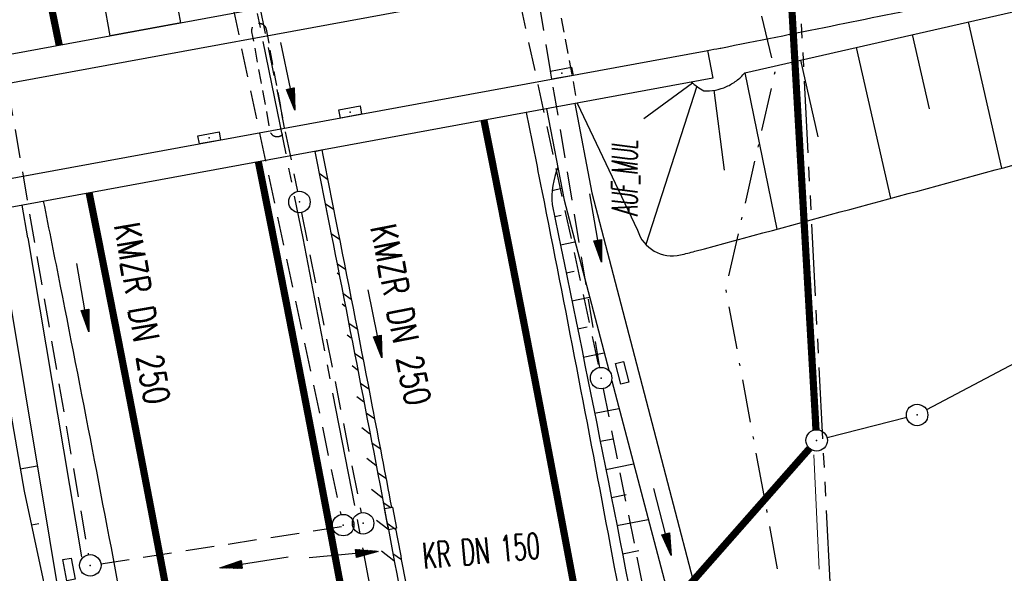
# Model space of a CAD drawing. Extents: x 445979 to 446615, y 447871 to 449065.
# Tile 35 of 47: x 446227 to 446296, y 448711 to 448750. Entities that reach past the tile are written whole.
import ezdxf
from ezdxf.enums import TextEntityAlignment as Align

# ---------------------------------------------------------------- set-up
doc = ezdxf.new("R2010")
doc.units = 0
doc.header["$LTSCALE"] = 2
doc.header["$MEASUREMENT"] = 0
for name, pattern in [('ACHSE', [5.5, 4, -0.5, 0.5, -0.5]), ('AUSGEZOGEN', [0]), ('BAB-FM2', [2.6, 1.5, -0.5, 0.1, -0.5]), ('GESTRICH-X2', [1.5, 1, -0.5]), ('GESTRICHELT', [0.75, 0.5, -0.25]), ('LWL', [6.001, 4, -1, 0.001, -1]), ('PHANTOMX2', [5, 2.5, -0.5, 0.5, -0.5, 0.5, -0.5])]:
    doc.linetypes.add(name, pattern=pattern)
doc.layers.get('0').update_dxf_attribs({"linetype": 'AUSGEZOGEN'})
for name, color, linetype in [('199-GRENZL', 8, 'AUSGEZOGEN'), ('199-GRENZL-BAB', 7, 'AUSGEZOGEN'), ('199-GRENZP', 8, 'AUSGEZOGEN'), ('199-GRENZP-BAB', 7, 'AUSGEZOGEN'), ('ACHSETOP', 250, 'ACHSE'), ('ANMERKUNG', 7, 'CONTINUOUS'), ('BAB_FM', 5, 'BAB-FM2'), ('BAUWOTOP', 250, 'AUSGEZOGEN'), ('BAUWUTOP', 250, 'GESTRICHELT'), ('BOESCHG', 250, 'AUSGEZOGEN'), ('DURCHL', 200, 'GESTRICH-X2'), ('FBRTOP', 250, 'AUSGEZOGEN'), ('GRABEN', 250, 'AUSGEZOGEN'), ('Ingenieurbauwerke', 15, 'CONTINUOUS'), ('KANAL', 7, 'GESTRICH-X2'), ('Lichtwellenleiter COLT', 46, 'PHANTOMX2'), ('Lichtwellenleiter GLH', 46, 'PHANTOMX2'), ('MULDE', 250, 'AUSGEZOGEN'), ('PFEIL', 7, 'CONTINUOUS'), ('PFEILTOP', 200, 'AUSGEZOGEN'), ('SB', 1, 'CONTINUOUS'), ('SCHLITZRINNE', 200, 'AUSGEZOGEN'), ('SCHSYMBOL', 200, 'AUSGEZOGEN'), ('STRASSE', 250, 'AUSGEZOGEN'), ('Strassen', 15, 'CONTINUOUS'), ('TEXTO', 4, 'CONTINUOUS')]:
    doc.layers.add(name, color=color, linetype=linetype)
doc.styles.add('ROMANS', font='romans.shx', dxfattribs={"width": 0.8})

# ---------------------------------------------------------------- blocks, each defined once
blk = doc.blocks.new('GST')
at = {"color": 0}
blk.add_circle((0, 0), 0.75, dxfattribs=at)
blk.add_point((0, 0), dxfattribs=at)
blk = doc.blocks.new('13')
blk.add_lwpolyline([(0.755, 1.218), (-0.748, 1.218), (-0.748, 1.801), (0.755, 1.801)], close=True)
at = {"rotation": 180}
blk.add_blockref('GST', (0, 0), dxfattribs=at)
blk = doc.blocks.new('17')
blk.add_lwpolyline([(-0.755, -1.218), (0.748, -1.218), (0.748, -1.801), (-0.755, -1.801)], close=True)
blk.add_blockref('GST', (0, 0))
blk = doc.blocks.new('10')
blk.add_blockref('GST', (0, 0))
blk = doc.blocks.new('PFEIL2')
at = {"color": 0}
for p, q in [((0.88, 0.002), (-2.401, -0.012)), ((0.881, -0.271), (0.879, 0.276)), ((0.879, 0.276), (2.429, 0.009)), ((0.911, 0.27), (0.879, 0.265)), ((0.965, 0.261), (0.879, 0.246)), ((1.019, 0.252), (0.879, 0.228)), ((1.073, 0.242), (0.879, 0.209)), ((1.127, 0.233), (0.879, 0.191)), ((1.181, 0.224), (0.879, 0.172)), ((1.235, 0.214), (0.879, 0.154)), ((1.289, 0.205), (0.879, 0.135)), ((1.343, 0.196), (0.879, 0.117)), ((1.397, 0.187), (0.879, 0.098)), ((1.451, 0.177), (0.879, 0.08)), ((1.505, 0.168), (0.879, 0.061)), ((1.559, 0.159), (0.88, 0.043)), ((1.613, 0.149), (0.88, 0.024)), ((1.668, 0.14), (0.88, 0.006)), ((1.722, 0.131), (0.88, -0.013)), ((1.776, 0.121), (0.88, -0.031)), ((1.83, 0.112), (0.88, -0.05)), ((1.884, 0.103), (0.88, -0.068)), ((1.938, 0.094), (0.88, -0.087)), ((1.992, 0.084), (0.88, -0.105)), ((2.046, 0.075), (0.88, -0.124)), ((2.1, 0.066), (0.88, -0.142)), ((2.154, 0.056), (0.88, -0.161)), ((2.208, 0.047), (0.88, -0.179)), ((2.262, 0.038), (0.881, -0.198)), ((2.316, 0.029), (0.881, -0.216)), ((2.37, 0.019), (0.881, -0.235)), ((2.424, 0.01), (0.881, -0.253)), ((2.429, 0.009), (0.881, -0.271))]:
    blk.add_line(p, q, dxfattribs=at)
blk = doc.blocks.new('30')
at = {"color": 0}
for p, q in [((-0.75, -0.29), (-0.75, 0.293)), ((-0.75, 0.293), (0.753, 0.293)), ((0.753, 0.293), (0.753, -0.29)), ((0.753, -0.29), (-0.75, -0.29))]:
    blk.add_line(p, q, dxfattribs=at)
blk.add_point((0, 0), dxfattribs=at)

msp = doc.modelspace()

# ---------------------------------------------------------------- hatches: boundary and pattern name
at = {"layer": 'SCHLITZRINNE'}
h = msp.add_hatch(dxfattribs=at)
h.set_pattern_fill('_USER', color=256, scale=1.5, angle=45, style=0, pattern_type=0)
h.set_pattern_definition([(322.4164, (446280.6526, 448535.3641), (0.914878, 1.188696), [])])
edge = h.paths.add_edge_path()
edge.add_line((446281.807, 448522.622), (446282.303, 448522.686))
edge.add_line((446277.001, 448563.416), (446277.2, 448561.888))
edge.add_line((446277.2, 448561.888), (446280.427, 448537.097))
edge.add_line((446280.427, 448537.097), (446282.303, 448522.686))
edge.add_arc((443797.746, 448249.702), 2498.48, 11.192393, 11.325136, ccw=False)
edge.add_arc((443798.318, 448249.815), 2497.898, 10.906302, 11.192393, ccw=False)
edge.add_arc((443768.95, 448244.156), 2527.806, 10.621909, 10.906302, ccw=False)
edge.add_arc((443771.662, 448244.665), 2525.047, 10.337235, 10.621909, ccw=False)
edge.add_arc((443799.933, 448249.822), 2496.309, 10.050927, 10.337235, ccw=False)
edge.add_arc((443801.59, 448250.115), 2494.626, 9.764495, 10.050927, ccw=False)
edge.add_arc((443770.722, 448244.803), 2525.948, 9.479844, 9.764495, ccw=False)
edge.add_arc((443771.548, 448244.941), 2525.111, 9.195191, 9.479844, ccw=False)
edge.add_arc((443799.262, 448249.427), 2497.036, 8.908941, 9.195191, ccw=False)
edge.add_arc((443672.798, 448229.603), 2625.045, 8.622446, 8.908941, ccw=False)
edge.add_arc((444137.252, 448300.032), 2155.281, 8.306267, 8.622446, ccw=False)
edge.add_arc((442895.594, 448118.755), 3410.102, 8.052638, 8.306267, ccw=False)
edge.add_arc((444813.283, 448390.065), 1473.315, 7.666772, 8.052638, ccw=False)
edge.add_arc((437899.018, 447459.303), 8449.946, 7.5931647, 7.6667725, ccw=False)
edge.add_arc((444823.934, 448382.443), 1463.771, 7.416311, 7.593165, ccw=False)
edge.add_line((446275.46, 448571.383), (446276.704, 448561.823))
edge.add_line((446276.704, 448561.823), (446279.931, 448537.032))
edge.add_line((446279.931, 448537.032), (446281.807, 448522.622))

# ---------------------------------------------------------------- linework, layer by layer
at = {"layer": '199-GRENZL'}
for p, q in [((446340.328, 448748.858), (446290.263, 448722.301)), ((446288.874, 448721.765), (446283.317, 448720.354))]:
    msp.add_line(p, q, dxfattribs=at)
at = {"layer": '199-GRENZL-BAB', "const_width": 0.5, "flags": 128}
for points in [[(446282.547, 448720.918), (446278.253, 448795.78)], [(446282.095, 448719.607), (446271.596, 448707.682)]]:
    msp.add_lwpolyline(points, dxfattribs=at)
at = {"layer": 'ACHSETOP'}
for p, q in [((446241.771, 448758.779), (446246.746, 448734.279)), ((446246.746, 448734.279), (446251.476, 448709.731))]:
    msp.add_line(p, q, dxfattribs=at)
at = {"layer": 'BAB_FM', "flags": 128}
msp.add_lwpolyline([(446245.946, 448863.034), (446252.307, 448828.549), (446262.798, 448785.459), (446266.799, 448769.25), (446276.791, 448758.006), (446279.673, 448745.877), (446276.241, 448730.733), (446293.464, 448637.481), (446302.564, 448586.355), (446311, 448537.031), (446318.275, 448496.633), (446318.95, 448490.67), (446323.014, 448437.752), (446328.484, 448388.074)], dxfattribs=at)
at = {"layer": 'BAUWOTOP'}
for p, q in [((446143.368, 448731.823), (446273.428, 448755.815)), ((446262.314, 448751.714), (446143.722, 448729.894)), ((446146.531, 448723.794), (446274.991, 448747.37)), ((446274.988, 448747.384), (446275.36, 448745.452)), ((446275.36, 448745.452), (446146.868, 448721.829))]:
    msp.add_line(p, q, dxfattribs=at)
at = {"layer": 'BAUWUTOP'}
msp.add_line((446263.93, 448754.063), (446265.878, 448743.709), dxfattribs=at)
at = {"layer": 'BAUWUTOP', "flags": 128}
msp.add_lwpolyline([(446244.183, 448748.874), (446244.821, 448745.407), (446245.459, 448741.94, -0.198912), (446245.379, 448741.566, -0.198912), (446245.058, 448741.358, -0.198912), (446244.684, 448741.438, -0.198912), (446244.476, 448741.759), (446243.837, 448745.226), (446243.199, 448748.693, -0.198912), (446243.279, 448749.067, -0.198912), (446243.6, 448749.275, -0.198912), (446243.975, 448749.195, -0.198912)], format="xyb", close=True, dxfattribs=at)
at = {"layer": 'BOESCHG'}
for p, q in [((446295.504, 448739.165), (446293.177, 448749.379)), ((446290.459, 448743.304), (446289.277, 448748.49)), ((446287.777, 448737.07), (446285.377, 448747.601)), ((446282.695, 448741.368), (446281.477, 448746.713)), ((446277.577, 448745.823), (446279.82, 448734.916)), ((446273.924, 448745.112), (446270.544, 448742.614)), ((446274.227, 448744.883), (446270.676, 448733.841)), ((446275.42, 448744.607), (446276.143, 448739.023)), ((446264.316, 448735.79), (446264.769, 448735.883)), ((446264.718, 448733.831), (446265.732, 448734.038)), ((446265.119, 448731.871), (446265.681, 448731.986)), ((446265.519, 448729.912), (446266.753, 448730.163)), ((446265.917, 448727.952), (446266.59, 448728.088)), ((446266.313, 448725.991), (446267.775, 448726.286)), ((446267.102, 448722.07), (446268.796, 448722.409)), ((446267.494, 448720.108), (446268.4, 448720.289)), ((446227.04, 448718.191), (446228.21, 448718.395)), ((446267.884, 448718.147), (446269.818, 448718.531)), ((446268.273, 448716.185), (446269.301, 448716.388)), ((446227.816, 448714.268), (446228.34, 448714.38)), ((446268.66, 448714.223), (446270.84, 448714.652)), ((446269.046, 448712.26), (446270.198, 448712.487))]:
    msp.add_line(p, q, dxfattribs=at)
for points in [[(446277.577, 448745.823), (446331.653, 448758.146), (446351.277, 448763.185)], [(446265.878, 448743.709), (446270.092, 448734.832)], [(446224.294, 448733.954), (446227.314, 448716.625), (446229.986, 448704.115)]]:
    msp.add_lwpolyline(points, dxfattribs=at)
for points in [[(446274.714, 448744.57, 0.058056), (446275.525, 448744.625, 0.058056), (446276.301, 448744.864, 0.057403), (446276.994, 448745.27, 0.057403), (446277.577, 448745.823)], [(446264.144, 448736.628, -0.003256), (446270.652, 448704.002, -0.005461), (446272.364, 448694.569, -0.000261)]]:
    msp.add_lwpolyline(points, format="xyb", dxfattribs=at)
for centre, radius, start, end in [((446269.939, 448737.096), 5.814, 158.47462, 184.61916), ((446272.526, 448735.598), 2.552, 197.47709, 282.88942)]:
    msp.add_arc(centre, radius, start, end, dxfattribs=at)
at = {"layer": 'DURCHL'}
for p, q in [((446267.688, 448723.781), (446314.563, 448490.625)), ((446232.656, 448711.563), (446250.219, 448714.281))]:
    msp.add_line(p, q, dxfattribs=at)
at = {"layer": 'FBRTOP', "const_width": 0.5}
for points in [[(446307.966, 448414.626, 0.000001), (446312.806, 448377.44, -0.000001), (446317.647, 448340.254)], [(446280.2, 448411.012, 0.000001), (446285.041, 448373.826, -0.000001), (446289.881, 448336.64)], [(446343.463, 448141.927, -0.000003), (446347.782, 448108.744, 0.000004)], [(446161.104, 449009.739, -0.000162), (446161.601, 449008.19, -0.001247), (446165.35, 448996.383, -0.001251), (446169.044, 448984.545, -0.001245), (446172.696, 448972.633, -0.001241), (446176.283, 448960.721, -0.001243), (446179.805, 448948.81, -0.001247), (446183.273, 448936.865, -0.001249), (446186.676, 448924.919, -0.001246), (446190.018, 448912.963, -0.001242), (446193.309, 448900.959, -0.001242), (446196.539, 448888.942, -0.001244), (446199.703, 448876.936, -0.001249), (446202.808, 448864.909, -0.001247), (446205.857, 448852.849, -0.001246), (446208.844, 448840.783, -0.001246), (446211.771, 448828.702, -0.001245), (446214.637, 448816.611, -0.001244), (446217.444, 448804.497, -0.001247), (446220.194, 448792.358, -0.001251), (446222.876, 448780.238, -0.001246), (446225.496, 448768.111, -0.001242), (446228.065, 448755.925, -0.000831), (446229.751, 448747.758, -0.001248)], [(446259.382, 448742.514, -0.00056), (446260.48, 448736.996, -0.001248), (446262.882, 448724.697, -0.001241), (446265.236, 448712.312, -0.001242), (446267.529, 448699.916, -0.001249), (446269.747, 448687.58, -0.00125), (446271.903, 448675.237, -0.001242), (446274.011, 448662.805, -0.001242), (446276.056, 448650.367, -0.001249), (446278.028, 448637.988, -0.00125), (446280.038, 448624.952, -0.00138), (446281.797, 448613.133, -0.001106)], [(446243.643, 448739.621, -0.000586), (446244.784, 448733.891, -0.001248), (446247.171, 448721.669, -0.001241), (446249.51, 448709.362, -0.001242), (446251.788, 448697.046, -0.001249), (446253.993, 448684.788, -0.00125), (446256.135, 448672.522, -0.001242), (446258.229, 448660.17, -0.001242), (446260.261, 448647.81, -0.001249), (446262.221, 448635.51, -0.00125), (446264.218, 448622.559, -0.001379), (446265.966, 448610.813, -0.001107), (446268.111, 448595.893, -0.001684), (446269.466, 448586.078, -0.000321), (446270.905, 448575.334, -0.000772), (446271.494, 448570.861), (446272.738, 448561.307), (446275.965, 448536.516), (446279.192, 448511.725), (446282.419, 448486.934), (446285.646, 448462.143), (446288.873, 448437.352)], [(446231.839, 448737.451, -0.000605), (446233.012, 448731.562, -0.001248), (446235.387, 448719.398, -0.001241), (446237.716, 448707.15, -0.001242), (446239.983, 448694.893, -0.001249), (446242.177, 448682.694, -0.00125), (446244.309, 448670.487, -0.001242), (446246.393, 448658.193, -0.001242), (446248.415, 448645.893, -0.001249), (446250.366, 448633.652, -0.00125), (446252.353, 448620.764, -0.001379), (446254.093, 448609.073, -0.001107)]]:
    msp.add_lwpolyline(points, format="xyb", dxfattribs=at)
at = {"layer": 'FBRTOP'}
for points in [[(446298.192, 448239.42, 0.000002), (446300.707, 448220.057, -0.000009)], [(446262.333, 448743.057, -0.000556), (446263.423, 448737.579, -0.001248), (446265.828, 448725.264, -0.001241), (446268.185, 448712.865, -0.001242), (446270.48, 448700.454, -0.001249), (446272.701, 448688.104, -0.00125), (446274.86, 448675.745, -0.001242), (446276.97, 448663.299, -0.001242), (446279.018, 448650.846, -0.001249), (446280.992, 448638.453, -0.00125), (446283.005, 448625.401, -0.00138), (446284.766, 448613.568, -0.001106), (446286.925, 448598.544, -0.001684), (446288.289, 448588.664, -0.000321), (446289.738, 448577.846, -0.000772), (446290.331, 448573.342), (446291.579, 448563.759), (446294.806, 448538.968)], [(446228.643, 448736.863, -0.00061), (446229.824, 448730.931, -0.001248), (446232.196, 448718.783, -0.001241), (446234.521, 448706.551, -0.001242), (446236.786, 448694.309, -0.001249), (446238.977, 448682.126, -0.00125), (446241.106, 448669.936, -0.001219), (446243.149, 448657.888)]]:
    msp.add_lwpolyline(points, format="xyb", dxfattribs=at)
at = {"layer": 'GRABEN'}
msp.add_line((446264.148, 448737.608), (446264.81, 448737.768), dxfattribs=at)
at = {"layer": 'Ingenieurbauwerke', "linetype": 'Continuous'}
msp.add_line((446265.379, 448745.583), (446265.379, 448745.583), dxfattribs=at)
at = {"layer": 'KANAL'}
for p, q in [((446226.844, 448820.844), (446249.406, 448715)), ((446258.063, 448768.469), (446267.406, 448725.25)), ((446263.219, 448750.75), (446267.438, 448725.25)), ((446225.656, 448747.781), (446231.781, 448712.188)), ((446267.688, 448723.781), (446314.563, 448490.625)), ((446232.656, 448711.563), (446250.219, 448714.281)), ((446250.313, 448714.313), (446250.219, 448714.313))]:
    msp.add_line(p, q, dxfattribs=at)
at = {"layer": 'KANAL', "linetype": 'GESTRICH-X2'}
for p, q in [((446243.125, 448753.469), (446246.375, 448737.531)), ((446246.656, 448736.063), (446250.813, 448715.125))]:
    msp.add_line(p, q, dxfattribs=at)
at = {"layer": 'Lichtwellenleiter COLT', "linetype": 'LWL', "lineweight": 0, "flags": 128}
msp.add_lwpolyline([(446306.128, 448555.889), (446293.769, 448627.929), (446289.416, 448650.194), (446284.391, 448675.024), (446279.559, 448782.233), (446278.759, 448798.329), (446267.754, 448817.462), (446254.769, 448838.574), (446250.641, 448844.861), (446241.38, 448876.165), (446234.951, 448902.762), (446232.683, 448917.241)], dxfattribs=at)
at = {"layer": 'Lichtwellenleiter GLH', "flags": 128}
msp.add_lwpolyline([(446223.637, 448954.266), (446229.179, 448937.875), (446229.91, 448934.521), (446231.756, 448925.652), (446233.064, 448918.292), (446237.562, 448893.537), (446243.739, 448870.667), (446245.784, 448864.517), (446248.885, 448851.695), (446252.739, 448841.716), (446264.392, 448824.371), (446273.996, 448807.856), (446276.033, 448804.008), (446279.714, 448784.289), (446285.31, 448675.333), (446285.709, 448671.256), (446287.016, 448664.187), (446288.286, 448657.319), (446293.604, 448630.019), (446298.316, 448603.826), (446304.93, 448564.5), (446309.574, 448532.667), (446312.965, 448510.36), (446316.416, 448480.559), (446318.634, 448463.611), (446319.477, 448455.182), (446323.847, 448418.395), (446329.377, 448369.35), (446333.207, 448335.419), (446337.727, 448298.837), (446341.71, 448261.068), (446342.086, 448254.041), (446345.595, 448223.385), (446349.367, 448204.999), (446351.755, 448187.999), (446354.233, 448182.373)], dxfattribs=at)
at = {"layer": 'MULDE'}
for points in [[(446265.713, 448743.678), (446266.903, 448737.444)], [(446263.75, 448743.317), (446264.969, 448736.934)], [(446264.969, 448736.934), (446268.094, 448725.075)], [(446227.573, 448734.313), (446227.164, 448736.591)], [(446227.573, 448734.313), (446231.299, 448712.051)], [(446225.601, 448733.983), (446230.797, 448702.936)], [(446268.293, 448724.318), (446276.039, 448694.921)]]:
    msp.add_lwpolyline(points, dxfattribs=at)
at = {"layer": 'MULDE', "flags": 128}
msp.add_lwpolyline([(446266.903, 448737.444), (446279.617, 448688.746)], dxfattribs=at)
at = {"layer": 'SB'}
for p, q in [((446238.235, 448749.323), (446237.782, 448751.782)), ((446233.318, 448748.416), (446232.865, 448750.875)), ((446238.235, 448749.323), (446233.318, 448748.416))]:
    msp.add_line(p, q, dxfattribs=at)
at = {"layer": 'SCHLITZRINNE'}
for p, q in [((446247.885, 448738.81), (446248.474, 448738.41)), ((446248.302, 448736.715), (446248.891, 448736.315)), ((446248.717, 448734.621), (446249.306, 448734.222)), ((446249.13, 448732.528), (446249.718, 448732.13)), ((446249.541, 448730.437), (446250.129, 448730.039)), ((446249.95, 448728.348), (446250.537, 448727.95)), ((446250.357, 448726.26), (446250.943, 448725.862)), ((446250.761, 448724.173), (446251.347, 448723.776)), ((446251.163, 448722.088), (446251.749, 448721.691)), ((446251.564, 448720.004), (446252.149, 448719.608)), ((446251.962, 448717.922), (446252.547, 448717.526)), ((446252.36, 448715.84), (446252.875, 448715.491)), ((446252.632, 448714.395), (446253.22, 448713.98)), ((446253.032, 448712.277), (446253.619, 448711.863))]:
    msp.add_line(p, q, dxfattribs=at)
at = {"layer": 'SCHLITZRINNE', "flags": 128}
msp.add_lwpolyline([(446247.578, 448740.344), (446248.068, 448740.442)], dxfattribs=at)
at = {"layer": 'SCHLITZRINNE'}
for points in [[(446247.578, 448740.344, -0.000579), (446248.708, 448734.667, -0.001248), (446251.098, 448722.426, -0.001241), (446253.442, 448710.1, -0.001242), (446255.724, 448697.763, -0.001249), (446257.931, 448685.486, -0.00125), (446260.077, 448673.201, -0.001242), (446262.175, 448660.828, -0.001242), (446264.21, 448648.45, -0.001249), (446266.173, 448636.13, -0.00125), (446268.173, 448623.157, -0.00138), (446269.924, 448611.393, -0.001107), (446272.072, 448596.451, -0.001684), (446273.428, 448586.622, -0.000321), (446274.87, 448575.863, -0.000772), (446275.46, 448571.383), (446276.704, 448561.823), (446279.931, 448537.032), (446281.807, 448522.622)], [(446248.068, 448740.442, -0.000579), (446249.198, 448734.764, -0.001248), (446251.589, 448722.52, -0.000707), (446252.932, 448715.502, -0.001242)], [(446253.211, 448714.025, -0.000386), (446253.933, 448710.192, -0.001242), (446256.216, 448697.853, -0.001249), (446258.424, 448685.573, -0.00125), (446260.57, 448673.286, -0.00093), (446262.147, 448664.021, -0.001242)]]:
    msp.add_lwpolyline(points, format="xyb", dxfattribs=at)
at = {"layer": 'SCHSYMBOL'}
msp.add_lwpolyline([(446252.72, 448713.932), (446252.44, 448715.408), (446253.013, 448715.517), (446253.293, 448714.04)], close=True, dxfattribs=at)
at = {"layer": 'STRASSE', "flags": 128}
msp.add_lwpolyline([(446274.988, 448747.384, 0.00015), (446275.855, 448747.545, 0.003004), (446275.898, 448747.553, 0.001838), (446291.266, 448750.657, 0.002176), (446304.228, 448753.384, 0.00272), (446305.813, 448753.734, 0.000167), (446331.574, 448759.573, 0.006078), (446337.385, 448760.967, 0.002597), (446350.926, 448764.464)], format="xyb", dxfattribs=at)
at = {"layer": 'STRASSE'}
msp.add_lwpolyline([(446273.095, 448733.111, 0.006014), (446274.096, 448733.369, 0.000277), (446295.728, 448739.226, 0.001011), (446323.601, 448746.85, 0.000928), (446353.936, 448755.275)], format="xyb", dxfattribs=at)
msp.add_arc((446277.847, 448749.977), 6.249, 230.22313, 239.90836, dxfattribs=at)
at = {"layer": 'Strassen', "linetype": 'Continuous'}
msp.add_line((446276.563, 448745.015), (446276.557, 448745.013), dxfattribs=at)

# ---------------------------------------------------------------- block references
at = {"layer": '199-GRENZP', "rotation": 277.4163262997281}
msp.add_blockref('GST', (446289.6, 448721.949), dxfattribs=at)
at = {"layer": '199-GRENZP-BAB', "rotation": 277.4163262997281}
msp.add_blockref('GST', (446282.59, 448720.17), dxfattribs=at)
at = {"layer": 'PFEIL'}
for p, rotation in [((446245.701, 448745.585), 281.4461000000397), ((446267.176, 448735.004), 279.3917000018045), ((446231.397, 448730.148), 279.7697999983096), ((446251.772, 448728.321), 281.2066999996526), ((446243.348, 448711.662), 188.7716999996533), ((446249.579, 448712.194), 5.175900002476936)]:
    msp.add_blockref('PFEIL2', p, dxfattribs=dict(at, rotation=rotation))
at = {"layer": 'PFEILTOP'}
for p, rotation in [((446271.838, 448714.494), 284.2013290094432), ((446243.348, 448711.662), 188.7717)]:
    msp.add_blockref('PFEIL2', p, dxfattribs=dict(at, rotation=rotation))
at = {"layer": 'SCHSYMBOL'}
for name, p, rotation in [('30', (446264.81, 448745.797), 10.39964535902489), ('30', (446250.057, 448743.088), 10.39964535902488), ('30', (446240.219, 448741.283), 10.39964535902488), ('10', (446246.51, 448736.81), 281.2503), ('13', (446267.554, 448724.518), 284.2643155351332), ('GST', (446249.562, 448714.259), 100.7314000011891), ('GST', (446250.953, 448714.385), 100.7283000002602), ('17', (446231.919, 448711.448), 280.7434)]:
    msp.add_blockref(name, p, dxfattribs=dict(at, rotation=rotation))

# ---------------------------------------------------------------- texts
at = {"layer": 'ANMERKUNG', "style": 'ROMANS', "oblique": 7, "width": 0.5}
msp.add_text('AUF_MUL', height=1.8, rotation=90, dxfattribs=at).set_placement((446270.092, 448735.832))
at = {"layer": 'TEXTO', "style": 'ROMANS'}
for s, rotation, width, p in [('KMZR DN 250', 279.7698, 0.75, (446234.646, 448728.892)), ('KMZR DN 250', 281.2067, 0.75, (446252.697, 448728.775)), ('KR DN 150', 5.1759, 0.6, (446259.279, 448711.578))]:
    msp.add_text(s, height=1.8, rotation=rotation, dxfattribs=dict(at, width=width)).set_placement(p, align=Align.CENTER)

doc.saveas('drawing.dxf')
